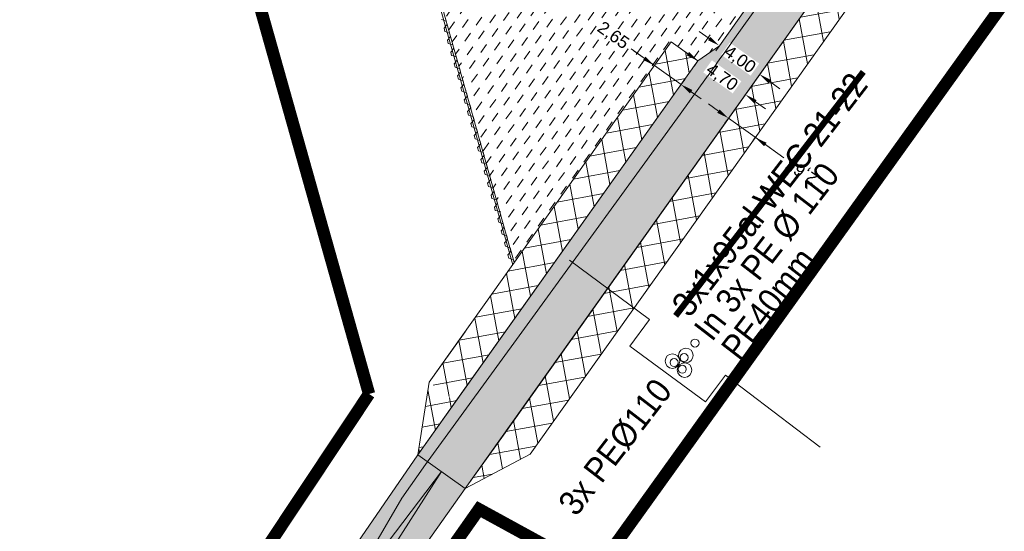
# Model space of a CAD drawing. Header units: metres. Extents: x 68442 to 71740, y 407111 to 411160.
# Tile 40 of 186: x 69624 to 69704, y 408233 to 408275. Entities that reach past the tile are written whole.
import ezdxf

# ---------------------------------------------------------------- set-up
doc = ezdxf.new("R2010")
doc.units = ezdxf.units.M
doc.linetypes.add('XX-CENTER', pattern=[8, 5, -1, 1, -1])
doc.layers.get('0').update_dxf_attribs({"lineweight": 0})
doc.layers.get('Defpoints').update_dxf_attribs({"lineweight": 0})
for name, color, linetype, lineweight in [('- van den heuvel - hs', 1, 'Continuous', 0), ('- van den heuvel - pe 40mm', 3, 'Continuous', 0), ('- van den heuvel -aanpeillijntjes en ge-explodeerde maatvoering', 7, 'Continuous', 0), ('- van den heuvel -pe 110mm', 7, 'Continuous', 0), ('- van den heuvel -txt', 7, 'Continuous', 0), ('MACG_alg_werkgrens', 3, 'XX-CENTER', 0), ('RS AB Mantelbuis', 1, 'Continuous', 0)]:
    doc.layers.add(name, color=color, linetype=linetype, lineweight=lineweight)
doc.layers.add('MACG_n_inr_damwand', color=1, linetype='Continuous', lineweight=0, plot=False, transparency=0.8)
for name, color, linetype, lineweight, transparency in [('MACG_n_maatvoering', 3, 'Continuous', 0, 0.8), ('MACG_n_vhr_arc_auxcrane', 3, 'Continuous', 0, 0.8), ('MACG_n_vhr_arc_craneplatform_18', 150, 'Continuous', 0, 0.8), ('MACG_n_vhr_arc_gravel', 34, 'Continuous', 0, 0.8), ('MACG_n_vhr_arc_preassembly_13.5', 6, 'Continuous', 0, 0.8), ('MACG_n_vhr_kant_', 7, 'Continuous', 0, 0.8)]:
    doc.layers.add(name, color=color, linetype=linetype, lineweight=lineweight, transparency=transparency)
doc.styles.add('MACG_standaard', font='arial.ttf', dxfattribs={"height": 2})
doc.styles.get("Standard").update_dxf_attribs({"font": 'arial.ttf'})
doc.dimstyles.new('MACG_standaard', dxfattribs={"dimscale": 0, "dimtxt": 2, "dimasz": 2, "dimexe": 1, "dimexo": 0.1, "dimgap": 1, "dimtad": 0, "dimzin": 1, "dimtxsty": 'MACG_standaard', "dimcen": 0, "dimclrd": 256, "dimclre": 256, "dimclrt": 256, "dimazin": 0, "dimtfac": 1, "dimtofl": 0, "dimtmove": 1, "dimatfit": 3, "dimfxl": 1, "dimfxlon": 1, "dimtfill": 1, "dimlwd": -1, "dimlwe": -1, "dimarcsym": 0})
pattern_1 = [(100.44947373, (0, 0), (-1.561171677, -0.28792229), []), (190.44947373, (0, 0), (0.28792229, -1.561171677), [])]

# ---------------------------------------------------------------- blocks, each defined once
blk = doc.blocks.new('*D39')
at = {"layer": 'Defpoints', "color": 0, "transparency": 16777216}
blk.add_point((69680.926, 408272.426), dxfattribs=at)
at = {"layer": 'MACG_n_maatvoering', "transparency": 16777216}
for p, q in [((69680.111, 408273.006), (69679.296, 408273.586)), ((69680.926, 408272.426), (69680.636, 408272.019)), ((69684.185, 408270.107), (69683.895, 408269.7)), ((69685, 408269.527), (69685.814, 408268.948))]:
    blk.add_line(p, q, dxfattribs=at)
for points in [[(69680.014, 408272.87), (69680.207, 408273.142), (69680.926, 408272.426)], [(69684.903, 408269.392), (69685.096, 408269.663), (69684.185, 408270.107)]]:
    blk.add_solid(points, dxfattribs=at)
at = {"layer": 'MACG_n_maatvoering', "transparency": 16777216, "insert": (69682.555, 408271.267), "char_height": 1, "attachment_point": 5, "rotation": 324.56716, "style": 'MACG_standaard', "bg_fill": 3, "box_fill_scale": 1.1, "bg_fill_color": 256, "bg_fill_true_color": 13158600, "bg_fill_transparency": 0}
blk.add_mtext('4,00', dxfattribs=at)
at = {"layer": 'Defpoints', "color": 0, "transparency": 16777216}
blk.add_point((69684.185, 408270.107), dxfattribs=at)
blk.add_point((69684.185, 408270.107), dxfattribs=at)
blk = doc.blocks.new('*D38')
at = {"layer": 'Defpoints', "color": 0, "transparency": 16777216}
for p in [(69679.194, 408271.203), (69683.025, 408268.478), (69683.025, 408268.478)]:
    blk.add_point(p, dxfattribs=at)
at = {"layer": 'MACG_n_maatvoering', "transparency": 16777216}
for p, q in [((69678.38, 408271.783), (69677.565, 408272.363)), ((69679.194, 408271.203), (69678.904, 408270.796)), ((69683.025, 408268.478), (69682.735, 408268.07)), ((69683.84, 408267.898), (69684.655, 408267.318))]:
    blk.add_line(p, q, dxfattribs=at)
for points in [[(69678.283, 408271.647), (69678.476, 408271.919), (69679.194, 408271.203)], [(69683.743, 408267.762), (69683.937, 408268.034), (69683.025, 408268.478)]]:
    blk.add_solid(points, dxfattribs=at)
at = {"layer": 'MACG_n_maatvoering', "transparency": 16777216, "insert": (69681.11, 408269.84), "char_height": 1, "attachment_point": 5, "rotation": 324.56716, "style": 'MACG_standaard', "bg_fill": 3, "box_fill_scale": 1.1, "bg_fill_color": 256, "bg_fill_true_color": 13158600, "bg_fill_transparency": 0}
blk.add_mtext('4,70', dxfattribs=at)
blk = doc.blocks.new('*D37')
at = {"layer": 'Defpoints', "color": 0, "transparency": 16777216}
for p in [(69677.036, 408272.739), (69679.194, 408271.203), (69677.835, 408269.293)]:
    blk.add_point(p, dxfattribs=at)
at = {"layer": 'MACG_n_maatvoering', "transparency": 16777216}
for p, q in [((69673.799, 408272.165), (69675.677, 408270.829)), ((69674.862, 408271.409), (69674.047, 408271.988)), ((69675.966, 408271.236), (69675.387, 408270.421)), ((69675.677, 408270.829), (69677.835, 408269.293)), ((69678.125, 408269.7), (69677.545, 408268.886)), ((69678.65, 408268.713), (69679.465, 408268.134))]:
    blk.add_line(p, q, dxfattribs=at)
for points in [[(69674.765, 408271.273), (69674.958, 408271.544), (69675.677, 408270.829)], [(69678.553, 408268.577), (69678.746, 408268.849), (69677.835, 408269.293)]]:
    blk.add_solid(points, dxfattribs=at)
at = {"layer": 'MACG_n_maatvoering', "transparency": 16777216, "insert": (69672.323, 408273.215), "char_height": 1, "attachment_point": 5, "rotation": 324.56716, "style": 'MACG_standaard', "bg_fill": 3, "box_fill_scale": 1.1, "bg_fill_color": 256, "bg_fill_true_color": 13158600, "bg_fill_transparency": 0}
blk.add_mtext('2,65', dxfattribs=at)
blk = doc.blocks.new('*D36')
at = {"layer": 'Defpoints', "color": 0, "transparency": 16777216}
for p in [(69681.666, 408266.567), (69683.824, 408265.031), (69683.824, 408265.031)]:
    blk.add_point(p, dxfattribs=at)
at = {"layer": 'MACG_n_maatvoering', "transparency": 16777216}
for p, q in [((69680.851, 408267.147), (69680.036, 408267.727)), ((69681.666, 408266.567), (69681.376, 408266.16)), ((69681.666, 408266.567), (69683.824, 408265.031)), ((69683.824, 408265.031), (69683.535, 408264.624)), ((69686.142, 408263.383), (69683.824, 408265.031)), ((69684.639, 408264.452), (69685.454, 408263.872))]:
    blk.add_line(p, q, dxfattribs=at)
for points in [[(69680.755, 408267.011), (69680.948, 408267.283), (69681.666, 408266.567)], [(69684.543, 408264.316), (69684.736, 408264.587), (69683.824, 408265.031)]]:
    blk.add_solid(points, dxfattribs=at)
at = {"layer": 'MACG_n_maatvoering', "transparency": 16777216, "insert": (69687.617, 408262.333), "char_height": 1, "attachment_point": 5, "rotation": 144.56716, "style": 'MACG_standaard', "bg_fill": 3, "box_fill_scale": 1.1, "bg_fill_color": 256, "bg_fill_true_color": 13158600, "bg_fill_transparency": 0}
blk.add_mtext('2,65', dxfattribs=at)

msp = doc.modelspace()

# ---------------------------------------------------------------- hatches: boundary and pattern name
at = {"layer": 'MACG_n_vhr_arc_auxcrane'}
h = msp.add_hatch(dxfattribs=at)
h.set_pattern_fill('ACO-BETON_DETAIL', color=256, scale=2, angle=90, style=0, pattern_type=2)
h.set_pattern_definition([(144.567157, (34830.2006, 204118.34057), (-0.5922876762, -0.3149528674), [0, -0.6])])
edge = h.paths.add_edge_path()
edge.add_line((69890.99, 408653.63), (69887.795, 408655.469))
edge.add_arc((69862.848, 408612.138), 50, 60.06926, 100.96989)
edge.add_line((69853.333, 408661.224), (69842.878, 408659.358))
edge.add_line((69842.878, 408659.358), (69804.567, 408651.934))
edge.add_line((69804.567, 408651.934), (69802.47, 408652.242))
edge.add_line((69802.47, 408652.242), (69772.256, 408646.387))
edge.add_line((69772.256, 408646.387), (69762.242, 408644.03))
edge.add_line((69762.242, 408644.03), (69714.231, 408634.41))
edge.add_line((69714.231, 408634.41), (69660.32, 408623.532))
edge.add_line((69660.32, 408623.532), (69615.693, 408616.177))
edge.add_line((69615.693, 408616.177), (69599.968, 408615.159))
edge.add_line((69599.968, 408615.159), (69579.757, 408613.88))
edge.add_line((69579.757, 408613.88), (69516.465, 408612.02))
edge.add_line((69516.465, 408612.02), (69480.555, 408610.93))
edge.add_line((69480.555, 408610.93), (69447.705, 408609.411))
edge.add_line((69447.705, 408609.411), (69408.7, 408608.214))
edge.add_line((69408.7, 408608.214), (69406.679, 408608.855))
edge.add_line((69406.679, 408608.855), (69374.766, 408607.876))
edge.add_line((69374.766, 408607.876), (69333.725, 408605.809))
edge.add_line((69333.725, 408605.809), (69302.514, 408601.35))
edge.add_line((69302.514, 408601.35), (69272.625, 408592.636))
edge.add_line((69272.625, 408592.636), (69240.661, 408581.084))
edge.add_line((69240.661, 408581.084), (69202.98, 408569.476))
edge.add_line((69202.98, 408569.476), (69166.509, 408562.577))
edge.add_line((69166.509, 408562.577), (69101.387, 408558.8))
edge.add_line((69101.387, 408558.8), (69072.305, 408557.85))
edge.add_line((69072.305, 408557.85), (69047.328, 408556.74))
edge.add_line((69047.328, 408556.74), (69008.325, 408555.466))
edge.add_line((69008.325, 408555.466), (69006.303, 408556.102))
edge.add_line((69006.303, 408556.102), (68974.744, 408555.071))
edge.add_line((68974.744, 408555.071), (68949.769, 408553.905))
edge.add_line((68949.769, 408553.905), (68865.805, 408551.22))
edge.add_line((68865.805, 408551.22), (68777.315, 408548.6))
edge.add_line((68777.315, 408548.6), (68681.197, 408545.49))
edge.add_line((68681.197, 408545.49), (68667.332, 408544.652))
edge.add_line((68667.332, 408544.652), (68660.682, 408545.639))
edge.add_line((68660.682, 408545.639), (68639.694, 408552.228))
edge.add_line((68639.694, 408552.228), (68637.268, 408552.604))
edge.add_line((68637.268, 408552.604), (68635.123, 408552.946))
edge.add_line((68635.123, 408552.946), (68634.027, 408553.051))
edge.add_line((68634.027, 408553.051), (68632.386, 408553.009))
edge.add_line((68632.386, 408553.009), (68630.73, 408552.618))
edge.add_line((68630.73, 408552.618), (68628.641, 408551.797))
edge.add_line((68628.641, 408551.797), (68627.494, 408551.367))
edge.add_line((68627.494, 408551.367), (68622.841, 408546.377))
edge.add_line((68622.841, 408546.377), (68620.455, 408544.152))
edge.add_line((68620.455, 408544.152), (68597.537, 408512.537))
edge.add_line((68597.537, 408512.537), (68595.795, 408511.329))
edge.add_line((68595.795, 408511.329), (68575.974, 408483.988))
edge.add_line((68575.974, 408483.988), (68561.744, 408463.426))
edge.add_line((68561.744, 408463.426), (68560.733, 408461.962))
edge.add_line((68560.733, 408461.962), (68552.661, 408446.362))
edge.add_line((68552.661, 408446.362), (68547.855, 408428.535))
edge.add_line((68547.855, 408428.535), (68546.727, 408413.603))
edge.add_line((68546.727, 408413.603), (68552.464, 408382.734))
edge.add_line((68552.464, 408382.734), (68566.942, 408357.64))
edge.add_line((68566.942, 408357.64), (68580.601, 408344.403))
edge.add_line((68580.601, 408344.403), (68597.046, 408334.295))
edge.add_line((68597.046, 408334.295), (68616.96, 408327.549))
edge.add_line((68616.96, 408327.549), (68646.472, 408320.374))
edge.add_line((68646.472, 408320.374), (68739.343, 408298.044))
edge.add_line((68739.343, 408298.044), (68789.154, 408286.114))
edge.add_line((68789.154, 408286.114), (68805.142, 408282.272))
edge.add_line((68805.142, 408282.272), (68834.374, 408275.499))
edge.add_line((68834.374, 408275.499), (68872.29, 408266.268))
edge.add_line((68872.29, 408266.268), (68874.057, 408265.069))
edge.add_line((68874.057, 408265.069), (68903.926, 408257.835))
edge.add_line((68903.926, 408257.835), (68933.236, 408251.404))
edge.add_line((68933.236, 408251.404), (69024.823, 408229.334))
edge.add_line((69024.823, 408229.334), (69088.702, 408213.884))
edge.add_line((69088.702, 408213.884), (69155.037, 408197.872))
edge.add_line((69155.037, 408197.872), (69184.34, 408191.419))
edge.add_line((69184.34, 408191.419), (69222.259, 408182.199))
edge.add_line((69222.259, 408182.199), (69224.037, 408181.045))
edge.add_line((69224.037, 408181.045), (69254.719, 408173.585))
edge.add_line((69254.719, 408173.585), (69283.963, 408166.881))
edge.add_line((69283.963, 408166.881), (69307.273, 408161.214))
edge.add_line((69307.273, 408161.214), (69392.314, 408140.854))
edge.add_line((69392.314, 408140.854), (69465.783, 408123.294))
edge.add_line((69465.783, 408123.294), (69508.787, 408112.888))
edge.add_line((69508.787, 408112.888), (69528.675, 408110.15))
edge.add_line((69528.675, 408110.15), (69539.224, 408110.34))
edge.add_line((69539.224, 408110.34), (69558.164, 408116.35))
edge.add_line((69558.164, 408116.35), (69583.298, 408134.951))
edge.add_line((69583.298, 408134.951), (69599.919, 408158.168))
edge.add_line((69599.919, 408158.168), (69611.748, 408174.718))
edge.add_line((69611.748, 408174.718), (69628.253, 408198.195))
edge.add_line((69628.253, 408198.195), (69656.57, 408239.407))
edge.add_line((69656.57, 408239.407), (69679.194, 408271.203))
edge.add_line((69679.194, 408271.203), (69680.926, 408272.426))
edge.add_line((69680.926, 408272.426), (69699.232, 408298.154))
edge.add_line((69699.232, 408298.154), (69720.938, 408329.368))
edge.add_line((69720.938, 408329.368), (69727.822, 408339.187))
edge.add_line((69727.822, 408339.187), (69747.278, 408366.937))
edge.add_line((69747.278, 408366.937), (69776.338, 408408.247))
edge.add_line((69776.338, 408408.247), (69804.588, 408448.568))
edge.add_line((69804.588, 408448.568), (69832.218, 408487.318))
edge.add_line((69832.218, 408487.318), (69840.787, 408499.606))
edge.add_line((69840.787, 408499.606), (69856.84, 408524.73))
edge.add_line((69856.84, 408524.73), (69861.507, 408530.119))
edge.add_line((69861.507, 408530.119), (69863.858, 408532.369))
edge.add_line((69863.858, 408532.369), (69869.382, 408535.958))
edge.add_line((69869.382, 408535.958), (69876.317, 408538.985))
edge.add_line((69876.317, 408538.985), (69879.97, 408539.938))
edge.add_line((69879.97, 408539.938), (69885.821, 408540.85))
edge.add_line((69885.821, 408540.85), (69888.762, 408540.9))
edge.add_line((69888.762, 408540.9), (69910.065, 408539.81))
edge.add_line((69910.065, 408539.81), (69909.882, 408535.814))
edge.add_line((69909.882, 408535.814), (69888.694, 408536.898))
edge.add_line((69888.694, 408536.898), (69886.165, 408536.855))
edge.add_line((69886.165, 408536.855), (69880.785, 408536.017))
edge.add_line((69880.785, 408536.017), (69877.63, 408535.193))
edge.add_line((69877.63, 408535.193), (69871.285, 408532.424))
edge.add_line((69871.285, 408532.424), (69866.352, 408529.219))
edge.add_line((69866.352, 408529.219), (69864.409, 408527.359))
edge.add_line((69864.409, 408527.359), (69860.054, 408522.331))
edge.add_line((69860.054, 408522.331), (69844.114, 408497.384))
edge.add_line((69844.114, 408497.384), (69835.487, 408485.012))
edge.add_line((69835.487, 408485.012), (69807.855, 408446.259))
edge.add_line((69807.855, 408446.259), (69779.612, 408405.949))
edge.add_line((69779.612, 408405.949), (69750.552, 408364.639))
edge.add_line((69750.552, 408364.639), (69731.077, 408336.862))
edge.add_line((69731.077, 408336.862), (69724.206, 408327.06))
edge.add_line((69724.206, 408327.06), (69702.491, 408295.835))
edge.add_line((69702.491, 408295.835), (69660.401, 408236.681))
edge.add_line((69660.401, 408236.681), (69631.523, 408195.892))
edge.add_line((69631.523, 408195.892), (69615.012, 408172.404))
edge.add_line((69615.012, 408172.404), (69603.171, 408155.84))
edge.add_line((69603.171, 408155.84), (69586.184, 408132.11))
edge.add_line((69586.184, 408132.11), (69560.008, 408112.739))
edge.add_line((69560.008, 408112.739), (69539.878, 408106.351))
edge.add_line((69539.878, 408106.351), (69528.437, 408106.145))
edge.add_line((69528.437, 408106.145), (69508.042, 408108.953))
edge.add_line((69508.042, 408108.953), (69464.848, 408119.405))
edge.add_line((69464.848, 408119.405), (69391.382, 408136.964))
edge.add_line((69391.382, 408136.964), (69306.335, 408157.326))
edge.add_line((69306.335, 408157.326), (69283.018, 408162.994))
edge.add_line((69283.018, 408162.994), (69253.774, 408169.698))
edge.add_line((69253.774, 408169.698), (69183.229, 408186.85))
edge.add_line((69183.229, 408186.85), (69154.096, 408193.965))
edge.add_line((69154.096, 408193.965), (69135.592, 408198.44))
edge.add_line((69135.592, 408198.44), (69087.762, 408209.996))
edge.add_line((69087.762, 408209.996), (69023.885, 408225.445))
edge.add_line((69023.885, 408225.445), (68932.294, 408247.517))
edge.add_line((68932.294, 408247.517), (68902.979, 408253.924))
edge.add_arc((68719.705, 407531.542), 745.268, 75.763993, 76.172066)
edge.add_arc((67867.385, 404087.527), 4293.182, 76.112355, 76.520428)
edge.add_arc((67837.676, 404094.76), 4293.182, 76.112355, 76.520428)
edge.add_arc((68672.876, 407544.295), 744.03, 77.144988, 77.553061)
edge.add_line((68833.241, 408270.838), (68804.2, 408278.384))
edge.add_line((68804.2, 408278.384), (68788.222, 408282.224))
edge.add_line((68788.222, 408282.224), (68738.408, 408294.155))
edge.add_line((68738.408, 408294.155), (68645.532, 408316.486))
edge.add_line((68645.532, 408316.486), (68615.844, 408323.704))
edge.add_line((68615.844, 408323.704), (68595.336, 408330.651))
edge.add_line((68595.336, 408330.651), (68578.133, 408341.225))
edge.add_line((68578.133, 408341.225), (68563.757, 408355.156))
edge.add_line((68563.757, 408355.156), (68548.657, 408381.329))
edge.add_line((68548.657, 408381.329), (68542.699, 408413.384))
edge.add_line((68542.699, 408413.384), (68543.895, 408429.212))
edge.add_line((68543.895, 408429.212), (68548.911, 408447.818))
edge.add_line((68548.911, 408447.818), (68557.315, 408464.061))
edge.add_line((68557.315, 408464.061), (68558.506, 408465.774))
edge.add_line((68558.506, 408465.774), (68572.736, 408486.336))
edge.add_line((68572.736, 408486.336), (68616.634, 408546.892))
edge.add_line((68616.634, 408546.892), (68620.839, 408554.503))
edge.add_line((68620.839, 408554.503), (68621.433, 408557.641))
edge.add_line((68621.433, 408557.641), (68621.314, 408559.316))
edge.add_line((68621.314, 408559.316), (68620.501, 408561.532))
edge.add_line((68620.501, 408561.532), (68615.763, 408569.01))
edge.add_line((68615.763, 408569.01), (68618.603, 408572.227))
edge.add_line((68618.603, 408572.227), (68630.17, 408563.753))
edge.add_line((68630.17, 408563.753), (68639.356, 408557.402))
edge.add_line((68639.356, 408557.402), (68642.196, 408555.635))
edge.add_line((68642.196, 408555.635), (68661.58, 408549.549))
edge.add_line((68661.58, 408549.549), (68667.507, 408548.67))
edge.add_line((68667.507, 408548.67), (68681.012, 408549.486))
edge.add_line((68681.012, 408549.486), (68777.191, 408552.598))
edge.add_line((68777.191, 408552.598), (68865.682, 408555.218))
edge.add_line((68865.682, 408555.218), (68949.638, 408557.903))
edge.add_line((68949.638, 408557.903), (68974.614, 408559.069))
edge.add_line((68974.614, 408559.069), (69047.175, 408561.439))
edge.add_line((69047.175, 408561.439), (69072.175, 408561.848))
edge.add_line((69072.175, 408561.848), (69101.206, 408562.796))
edge.add_line((69101.206, 408562.796), (69166.019, 408566.556))
edge.add_line((69166.019, 408566.556), (69202.016, 408573.365))
edge.add_line((69202.016, 408573.365), (69239.392, 408584.879))
edge.add_line((69239.392, 408584.879), (69271.384, 408596.44))
edge.add_line((69271.384, 408596.44), (69301.667, 408605.27))
edge.add_line((69301.667, 408605.27), (69333.366, 408609.798))
edge.add_line((69333.366, 408609.798), (69374.644, 408611.874))
edge.add_line((69374.644, 408611.874), (69447.561, 408614.111))
edge.add_line((69447.561, 408614.111), (69480.434, 408614.928))
edge.add_line((69480.434, 408614.928), (69516.348, 408616.018))
edge.add_line((69516.348, 408616.018), (69579.572, 408617.876))
edge.add_line((69579.572, 408617.876), (69599.712, 408619.151))
edge.add_line((69599.712, 408619.151), (69615.237, 408620.156))
edge.add_line((69615.237, 408620.156), (69659.599, 408627.467))
edge.add_line((69659.599, 408627.467), (69713.443, 408638.332))
edge.add_line((69713.443, 408638.332), (69763.291, 408648.319))
edge.add_line((69763.291, 408648.319), (69771.495, 408650.314))
edge.add_line((69771.495, 408650.314), (69841.984, 408663.974))
edge.add_line((69841.984, 408663.974), (69862.285, 408668.052))
edge.add_line((69862.285, 408668.052), (69870.165, 408668.838))
edge.add_line((69870.165, 408668.838), (69875.686, 408668.211))
edge.add_line((69875.686, 408668.211), (69889.043, 408660.529))
edge.add_arc((69926.238, 408728.473), 77.46, 241.30207, 271.51339)
edge.add_line((69928.284, 408651.041), (69943.963, 408651.389))
edge.add_line((69943.963, 408651.389), (69944.074, 408646.39))
edge.add_line((69944.074, 408646.39), (69917.04, 408645.79))
edge.add_line((69917.04, 408645.79), (69903.16, 408647.17))
edge.add_line((69903.16, 408647.17), (69890.99, 408653.63))
edge.add_line((69890.99, 408653.63), (69887.795, 408655.469))
at = {"layer": 'MACG_n_vhr_arc_craneplatform_18'}
h = msp.add_hatch(dxfattribs=at)
h.set_pattern_fill('ANSI37', color=256, angle=55.44947, style=0)
h.set_pattern_definition(pattern_1)
h.paths.add_polyline_path([(69663.474, 408241), (69665.632, 408239.464), (69701.577, 408289.981), (69699.418, 408291.517)])
h.paths.add_polyline_path([(69665.632, 408239.464), (69663.474, 408241), (69660.401, 408236.681)])
h.paths.add_polyline_path([(69702.491, 408295.835), (69699.418, 408291.517), (69701.577, 408289.981)])
h = msp.add_hatch(dxfattribs=at)
h.set_pattern_fill('ANSI37', color=256, angle=55.44947, style=0)
h.set_pattern_definition(pattern_1)
h.paths.add_polyline_path([(69679.194, 408271.203), (69677.036, 408272.739), (69657.484, 408245.261), (69659.643, 408243.725)])
edge = h.paths.add_edge_path()
edge.add_line((69659.643, 408243.725), (69656.57, 408239.407))
edge.add_line((69656.57, 408239.407), (69657.437, 408244.955))
at = {"layer": 'MACG_n_vhr_arc_gravel'}
h = msp.add_hatch(dxfattribs=at)
h.set_pattern_fill('GOST_GLASS', color=256, scale=0.2, angle=520.08587, style=0)
h.set_pattern_definition([(273.21993453, (35012.6843, 204126.80925), (-0.56535144, -0.6327540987), [0.5, -0.7]), (273.21993453, (35012.543, 204126.65106), (-0.56535144, -0.6327540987), [0.2, -1]), (273.21993453, (35012.8425, 204126.6679), (-0.56535144, -0.6327540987), [0.2, -1])])
h.paths.add_polyline_path([(68878.25, 408277, 1), (68899.75, 408277, 1)])
h.paths.add_polyline_path([(68895.75, 408277, -1), (68882.25, 408277, -1)], flags=16)
h.paths.add_polyline_path([(69249.75, 408193, 1), (69228.25, 408193, 1)])
h.paths.add_polyline_path([(69232.25, 408193, -1), (69245.75, 408193, -1)], flags=16)
h.paths.add_polyline_path([(69666.25, 408291, 1), (69687.75, 408291, 1)])
h.paths.add_polyline_path([(69683.75, 408291, -1), (69670.25, 408291, -1)], flags=16)
at = {"layer": 'MACG_n_vhr_arc_preassembly_13.5'}
h = msp.add_hatch(dxfattribs=at)
h.set_pattern_fill('DASH', color=256, scale=0.5, angle=54.57265)
h.set_pattern_definition([(54.57265, (69982.37296, 409427.91986), (-0.1866749, 1.10690136), [0.79375, -0.79375])])
edge = h.paths.add_edge_path()
edge.add_line((69665.679, 408298.981), (69655.835, 408285.158))
edge.add_line((69655.835, 408285.158), (69664.355, 408254.918))
edge.add_line((69664.355, 408254.918), (69677.036, 408272.739))
edge.add_line((69677.036, 408272.739), (69679.194, 408271.203))
edge.add_line((69679.194, 408271.203), (69680.926, 408272.426))
edge.add_line((69680.926, 408272.426), (69688.093, 408282.56))
edge.add_line((69688.093, 408282.56), (69685.657, 408284.627))
edge.add_arc((69677, 408291), 10.75, 143.6611, 323.64302, ccw=False)
edge.add_line((69668.341, 408297.37), (69665.679, 408298.981))

# ---------------------------------------------------------------- linework, layer by layer
at = {"layer": '- van den heuvel - hs'}
for centre in [(69677.271, 408246.849), (69678.078, 408247.255), (69677.928, 408246.312)]:
    msp.add_circle(centre, 0.326, dxfattribs=at)
at = {"layer": '- van den heuvel - pe 40mm'}
msp.add_circle((69678.957, 408248.423), 0.326, dxfattribs=at)
at = {"layer": '- van den heuvel -aanpeillijntjes en ge-explodeerde maatvoering'}
for points in [[(69675.279, 408250.333), (69668.831, 408255.106)], [(69689.059, 408240.02), (69681.409, 408245.83), (69679.815, 408243.672), (69673.684, 408248.175), (69675.279, 408250.333)]]:
    msp.add_lwpolyline(points, dxfattribs=at)
at = {"layer": '- van den heuvel -pe 110mm'}
for centre in [(69678.219, 408247.42), (69677.135, 408246.966), (69678.112, 408246.243)]:
    msp.add_circle(centre, 0.589, dxfattribs=at)
at = {"layer": 'MACG_alg_werkgrens', "ltscale": 10, "const_width": 1, "flags": 128}
for points in [[(71465.406, 407420.649), (71462.648, 407413.139), (71437.76, 407423.219), (71431.706, 407426.394), (71412.362, 407436.329), (71404.772, 407439.8), (71316.491, 407480.179), (71284.757, 407496.468), (71249.36, 407511.986), (71214.962, 407529.71), (71191.396, 407483.927), (71150.589, 407404.732), (71168.177, 407392.902), (71161.286, 407373.515), (71144.93, 407344.206), (71115.901, 407287.439), (71113.936, 407270.957), (71078.17, 407236.48), (71058.5, 407222.66), (71032.65, 407211.546), (71010.252, 407205.593), (70981.457, 407204.101), (70943.412, 407210.809), (70922.41, 407219.64), (70878.588, 407248.774), (70729.287, 407351.852), (70728.011, 407352.727), (70721.986, 407343.937), (70649.092, 407393.899), (70655.14, 407402.682), (70545.753, 407478.064), (70437.714, 407552.884), (70364.415, 407603.356), (70358.371, 407594.578), (70285.156, 407644.993), (70291.2, 407653.77), (70290.166, 407654.482), (70161.924, 407742.734), (70051.196, 407819.283), (69996.965, 407856.448), (69990.953, 407847.665), (69918.942, 407896.96), (69924.665, 407905.98), (69895.152, 407926.411), (69875.283, 407939.445), (69866.942, 407949.246), (69858.226, 407963.205), (69853.141, 407974.836), (69850.175, 407984.571), (69848.045, 407995.783), (69847.238, 408005.92), (69847.575, 408017.366), (69850.692, 408034.812), (69856.32, 408050.261), (69881.049, 408099.821), (69906.237, 408140.878), (69967.707, 408228.575), (69960.209, 408232.624), (70003.187, 408311.8), (70010.402, 408307.905), (70017.122, 408319.519), (70025.131, 408331.446), (70040.788, 408352.956), (70049.799, 408367.543), (70051.76, 408375.163), (70051.76, 408388.582), (70050.801, 408393.32), (70041.254, 408423.688), (70025.21, 408462.21), (70000, 408479.97), (70026.48, 408518.11), (70037.55, 408530.34), (70000.74, 408556.19), (69948.82, 408555.87), (69945.706, 408544.622), (69935.731, 408545.183), (69934.935, 408531.604), (69933.362, 408531.647), (69909.742, 408532.502), (69886.023, 408533.491), (69877.993, 408531.836), (69872.373, 408529.287), (69866.167, 408524.444), (69862.498, 408520.061), (69837.613, 408484.605), (69809.513, 408445.146), (69781.226, 408404.8), (69725.804, 408325.916), (69710.272, 408304.049), (69716.446, 408293.344), (69670.885, 408229.882), (69661.509, 408235.01), (69616.618, 408171.189), (69587.096, 408130.353), (69560.303, 408110.729), (69539.944, 408104.392), (69528.345, 408103.56), (69507.689, 408106.382), (69464.232, 408116.875), (69390.794, 408134.475), (69305.748, 408154.827), (69258.955, 408166.338), (69256.366, 408156.094), (69179.705, 408174.624), (69182.444, 408184.419), (69087.142, 408207.366), (69023.233, 408222.725), (68907.132, 408250.608), (68902.908, 408251.859), (68900.299, 408241.591), (68835.419, 408257.387), (68829.632, 408258.796), (68832.328, 408268.999), (68737.755, 408291.435), (68644.879, 408313.766), (68615.273, 408320.987), (68594.693, 408327.905), (68576.927, 408338.663), (68562.076, 408352.857), (68546.452, 408379.502), (68540.008, 408412.479), (68541.066, 408429.152), (68546.111, 408448.237), (68554.716, 408465.172), (68568.02, 408486.068), (68572.082, 408493.356), (68609.76, 408545.329), (68617.565, 408556.908), (68611.491, 408569.232), (68613.993, 408571.672), (68618.227, 408575.759), (68626.695, 408569.435), (68642.688, 408558.198), (68662.531, 408551.978), (68668.417, 408551.15), (68681.155, 408552.078), (68777.078, 408555.179), (68865.598, 408557.839), (68968.374, 408561.089), (68968.042, 408571.651), (69050.82, 408574.296), (69051.157, 408563.567), (69101.098, 408565.358), (69165.377, 408568.999), (69201.139, 408575.735), (69238.476, 408587.237), (69270.772, 408598.893), (69301.489, 408607.78), (69333.401, 408612.335), (69363.39, 408613.518), (69363.055, 408624.14), (69449.855, 408626.87), (69450.192, 408616.199), (69480.35, 408617.459), (69579.387, 408620.368), (69614.723, 408622.63), (69659.05, 408629.938), (69712.969, 408640.811), (69764.613, 408650.999), (69762.56, 408661.426), (69838.754, 408676.274), (69854.066, 408668.451), (69862.318, 408670.115), (69871.007, 408670.753), (69877.268, 408669.616), (69884.534, 408665.432, 0.115056), (69905.12, 408655.227), (69931.992, 408655.635), (69931.738, 408665.079), (69938.17, 408668.13), (69963.51, 408670.944), (69968.941, 408666.443), (70014.092, 408666.62), (70013.062, 408666.64), (70052.031, 408665.879), (70108.785, 408664.771), (70108.492, 408626.708), (70110.09, 408574.745), (70140.741, 408574.068), (70179.845, 408576.978), (70179.492, 408582.411), (70179.031, 408601.284), (70178.231, 408626.657), (70181.15, 408635.23), (70209.1, 408636.03), (70213.163, 408636.958), (70243.092, 408639.29), (70307.758, 408639.306), (70343.557, 408641.26), (70345.206, 408641.26), (70348.034, 408642.108), (70362.751, 408644.755), (70395.793, 408649.478), (70408.702, 408650.577), (70462.537, 408652.339), (70514.375, 408653.899), (70565.274, 408655.659), (70615.598, 408657.229), (70697.729, 408659.789), (70697.418, 408670.422), (70790.324, 408673.323), (70790.641, 408662.506), (70800.376, 408662.581), (70824.594, 408660.546), (70844.968, 408657.027), (70866.867, 408651.43), (70890.771, 408644.483), (70907.698, 408639.7), (70924.847, 408635.915), (70950.418, 408631.746), (70970.909, 408629.969), (70995.819, 408629.65), (71028.881, 408630.449), (71080.388, 408632.239), (71137.011, 408633.806), (71136.703, 408644.531), (71229.599, 408647.351), (71229.915, 408636.714), (71266.395, 408637.869), (71303.344, 408639.089), (71382.507, 408641.709), (71438.798, 408643.409), (71473.55, 408644.498), (71500.58, 408646.369), (71530.71, 408651.273), (71551.002, 408656.043), (71572.149, 408662.424), (71569.02, 408672.348), (71657.68, 408700.266), (71664.655, 408678.126), (71673.979, 408641.979), (71625.171, 408626.246), (71590.668, 408648.917), (71584.955, 408652.174), (71567.883, 408646.935), (71559.774, 408644.344), (71531.935, 408638.002), (71507.048, 408633.798), (71478.724, 408631.138), (71468.632, 408630.812), (71416.841, 408629.098), (71228.116, 408623.147), (71229.461, 408586.715), (71178.215, 408584.813), (71151.058, 408616.106), (71146.916, 408620.699), (71040.783, 408617.356), (70988.897, 408616.225), (70970.676, 408616.505), (70947.885, 408618.458), (70921.561, 408622.803), (70904.249, 408626.625), (70852.735, 408641.218), (70841.996, 408643.938), (70822.693, 408647.276), (70799.636, 408649.208), (70788.663, 408649.061), (70789.991, 408613.085), (70738.91, 408611.189), (70712.52, 408641.822), (70708.479, 408646.829), (70424.502, 408637.837), (70408.438, 408637.263), (70397.35, 408635.843), (70386.61, 408634.549), (70376.012, 408632.71), (70360.761, 408629.878), (70353.585, 408621.127), (70363.582, 408543.674), (70361.281, 408539.705), (70365.314, 408451.569), (70364.256, 408404.678), (70367.836, 408365.748), (70374.776, 408321.971), (70384.599, 408277.163), (70396.634, 408235.657), (70410.682, 408196.472), (70436.61, 408135.984, -0.152361), (70447.619, 408125.306), (70453.92, 408115.911), (70470.126, 408087.78), (70486.342, 408065.104), (70482.343, 408062.878), (70503.254, 408033.442), (70527.367, 408001.27), (70555.217, 407970.242), (70589.376, 407936.652), (70638.984, 407895.054), (70665.899, 407875.91), (70668.25, 407879.794), (70677.505, 407872.509), (70719.039, 407847.669), (70758.4, 407822.34), (70775.091, 407782.344), (70841.348, 407747.704), (70908.119, 407712.795), (70911.322, 407718.92), (70949.973, 407708.535), (71003.554, 407681.932), (71013.434, 407700.68), (71080.281, 407665.416), (71160.477, 407596.544), (71171.337, 407593.164), (71190.181, 407586.248), (71207.298, 407579.286), (71234.021, 407566.554), (71277.874, 407543.714), (71304.765, 407528.777), (71331.295, 407511.637), (71350.687, 407502.493), (71366.901, 407505.469), (71378.503, 407523.138), (71443.522, 407480.851, -0.217366), (71465.406, 407420.649)], [(69652.627, 408244.314), (69580.44, 408135.8, -0.285869), (69510.805, 408117.936), (69480.44, 408125.307), (69373.31, 408150.998), (69264.004, 408177.507), (69272.669, 408213.183), (69222.84, 408225.299), (69186.18, 408197.159), (69063.032, 408224.102), (68913.963, 408261.557), (68922.624, 408297.382), (68872.782, 408309.445), (68835.793, 408280.99), (68835.793, 408280.99), (68728.261, 408304.077), (68624.111, 408329.311, -0.609237), (68577.461, 408471.961), (68602.214, 408454.016), (68632.322, 408495.528), (68622.45, 408531.808), (68626.548, 408533.936), (68628.925, 408534.951), (68631.558, 408535.835), (68633.627, 408536.365), (68635.703, 408536.758), (68637.678, 408537.003), (68675.1, 408537.165), (68742.366, 408540.313), (68835.804, 408543.005), (68967.065, 408548.73), (68968.481, 408511.786), (69019.648, 408513.411), (69047.791, 408550.75), (69106.781, 408552.424), (69148.264, 408553.466), (69186.09, 408558.204), (69228.66, 408568.672), (69271.954, 408585.355), (69304.935, 408594.717), (69331.812, 408598.65), (69366.171, 408601.246), (69367.505, 408565.884), (69418.728, 408567.775), (69445.259, 408603.355), (69516.435, 408605.167), (69604.264, 408608.411), (69625.791, 408611.261), (69700.818, 408624.755), (69764.595, 408638.585), (69771.796, 408602.76), (69822.033, 408612.486), (69836.835, 408640.48), (69873.68, 408649.16), (69888.62, 408618.4), (69898.209, 408622.472), (69939.45, 408640.96), (69956.42, 408603.49), (69962.814, 408588.304), (69961.633, 408588.277), (69960.7, 408587.855), (69957.594, 408586.448), (69947.961, 408582.085), (69937.596, 408577.389), (69936.491, 408576.889), (69935.471, 408576.108), (69934.296, 408575.208), (69933.956, 408574.543), (69933.422, 408573.499), (69933.366, 408572.565), (69932.949, 408565.558), (69931.503, 408541.27), (69926.77, 408541.552), (69910.527, 408542.464), (69905.368, 408541.202), (69900.699, 408541.441), (69894.044, 408541.781), (69887.849, 408542.035), (69885.723, 408541.998), (69882.139, 408541.44), (69879.735, 408541.065), (69875.94, 408540.075), (69871.069, 408537.949), (69868.351, 408536.66), (69866.988, 408535.774), (69863.122, 408533.262), (69859.363, 408529.399), (69855.916, 408525.42), (69839.832, 408500.248), (69836.924, 408496.135), (69817.123, 408468.128), (69801.025, 408445.486), (69776.243, 408410.116), (69727.637, 408341.114), (69703.005, 408306.213), (69670.085, 408329.605), (69640.362, 408287.845), (69652.627, 408244.314)]]:
    msp.add_lwpolyline(points, format="xyb", dxfattribs=at)
at = {"layer": 'MACG_n_inr_damwand'}
for p, q in [((69664.232, 408254.745), (69655.656, 408285.188)), ((69658.671, 408274.485), (69658.487, 408274.532)), ((69658.679, 408274.457), (69658.671, 408274.485)), ((69658.863, 408274.41), (69658.679, 408274.457)), ((69658.939, 408274.14), (69658.863, 408274.41)), ((69658.682, 408273.839), (69658.815, 408273.975)), ((69658.758, 408273.57), (69658.682, 408273.839)), ((69658.942, 408273.523), (69658.758, 408273.57)), ((69658.806, 408274.004), (69658.939, 408274.14)), ((69658.811, 408273.99), (69658.806, 408274.004)), ((69658.815, 408273.975), (69658.811, 408273.99)), ((69658.95, 408273.494), (69658.942, 408273.523)), ((69659.134, 408273.447), (69658.95, 408273.494)), ((69659.21, 408273.178), (69659.134, 408273.447)), ((69658.953, 408272.877), (69659.086, 408273.013)), ((69659.029, 408272.607), (69658.953, 408272.877)), ((69659.213, 408272.56), (69659.029, 408272.607)), ((69659.078, 408273.042), (69659.21, 408273.178)), ((69659.082, 408273.027), (69659.078, 408273.042)), ((69659.086, 408273.013), (69659.082, 408273.027)), ((69659.221, 408272.532), (69659.213, 408272.56)), ((69659.406, 408272.485), (69659.221, 408272.532)), ((69659.224, 408271.914), (69659.357, 408272.05)), ((69659.3, 408271.645), (69659.224, 408271.914)), ((69659.349, 408272.079), (69659.481, 408272.215)), ((69659.353, 408272.065), (69659.349, 408272.079)), ((69659.357, 408272.05), (69659.353, 408272.065)), ((69659.481, 408272.215), (69659.406, 408272.485)), ((69659.484, 408271.598), (69659.3, 408271.645)), ((69659.493, 408271.569), (69659.484, 408271.598)), ((69659.677, 408271.522), (69659.493, 408271.569)), ((69659.496, 408270.952), (69659.628, 408271.088)), ((69659.62, 408271.117), (69659.753, 408271.253)), ((69659.624, 408271.102), (69659.62, 408271.117)), ((69659.628, 408271.088), (69659.624, 408271.102)), ((69659.753, 408271.253), (69659.677, 408271.522)), ((69659.571, 408270.682), (69659.496, 408270.952)), ((69659.756, 408270.635), (69659.571, 408270.682)), ((69659.764, 408270.607), (69659.756, 408270.635)), ((69659.948, 408270.56), (69659.764, 408270.607)), ((69659.891, 408270.154), (69660.024, 408270.29)), ((69660.024, 408270.29), (69659.948, 408270.56)), ((69659.767, 408269.989), (69659.899, 408270.125)), ((69659.843, 408269.72), (69659.767, 408269.989)), ((69660.027, 408269.673), (69659.843, 408269.72)), ((69659.895, 408270.14), (69659.891, 408270.154)), ((69659.899, 408270.125), (69659.895, 408270.14)), ((69660.035, 408269.644), (69660.027, 408269.673)), ((69660.219, 408269.597), (69660.035, 408269.644)), ((69660.295, 408269.328), (69660.219, 408269.597)), ((69660.038, 408269.027), (69660.171, 408269.163)), ((69660.114, 408268.757), (69660.038, 408269.027)), ((69660.298, 408268.71), (69660.114, 408268.757)), ((69660.162, 408269.192), (69660.295, 408269.328)), ((69660.166, 408269.177), (69660.162, 408269.192)), ((69660.171, 408269.163), (69660.166, 408269.177)), ((69660.306, 408268.681), (69660.298, 408268.71)), ((69660.49, 408268.635), (69660.306, 408268.681)), ((69660.566, 408268.365), (69660.49, 408268.635)), ((69660.309, 408268.064), (69660.442, 408268.2)), ((69660.385, 408267.795), (69660.309, 408268.064)), ((69660.569, 408267.748), (69660.385, 408267.795)), ((69660.434, 408268.229), (69660.566, 408268.365)), ((69660.438, 408268.215), (69660.434, 408268.229)), ((69660.442, 408268.2), (69660.438, 408268.215)), ((69660.577, 408267.719), (69660.569, 408267.748)), ((69660.761, 408267.672), (69660.577, 408267.719)), ((69660.58, 408267.102), (69660.713, 408267.238)), ((69660.656, 408266.832), (69660.58, 408267.102)), ((69660.705, 408267.267), (69660.837, 408267.403)), ((69660.709, 408267.252), (69660.705, 408267.267)), ((69660.713, 408267.238), (69660.709, 408267.252)), ((69660.837, 408267.403), (69660.761, 408267.672)), ((69660.84, 408266.785), (69660.656, 408266.832)), ((69660.849, 408266.756), (69660.84, 408266.785)), ((69661.033, 408266.71), (69660.849, 408266.756)), ((69660.852, 408266.139), (69660.984, 408266.275)), ((69660.976, 408266.304), (69661.109, 408266.44)), ((69660.98, 408266.29), (69660.976, 408266.304)), ((69660.984, 408266.275), (69660.98, 408266.29)), ((69661.109, 408266.44), (69661.033, 408266.71)), ((69660.927, 408265.87), (69660.852, 408266.139)), ((69661.112, 408265.823), (69660.927, 408265.87)), ((69661.12, 408265.794), (69661.112, 408265.823)), ((69661.304, 408265.747), (69661.12, 408265.794)), ((69661.247, 408265.342), (69661.38, 408265.478)), ((69661.38, 408265.478), (69661.304, 408265.747)), ((69661.123, 408265.177), (69661.255, 408265.313)), ((69661.199, 408264.907), (69661.123, 408265.177)), ((69661.383, 408264.86), (69661.199, 408264.907)), ((69661.251, 408265.327), (69661.247, 408265.342)), ((69661.255, 408265.313), (69661.251, 408265.327)), ((69661.391, 408264.831), (69661.383, 408264.86)), ((69661.575, 408264.785), (69661.391, 408264.831)), ((69661.651, 408264.515), (69661.575, 408264.785)), ((69661.394, 408264.214), (69661.527, 408264.35)), ((69661.47, 408263.945), (69661.394, 408264.214)), ((69661.654, 408263.898), (69661.47, 408263.945)), ((69661.518, 408264.379), (69661.651, 408264.515)), ((69661.522, 408264.365), (69661.518, 408264.379)), ((69661.527, 408264.35), (69661.522, 408264.365)), ((69661.662, 408263.869), (69661.654, 408263.898)), ((69661.846, 408263.822), (69661.662, 408263.869)), ((69661.922, 408263.553), (69661.846, 408263.822)), ((69661.665, 408263.252), (69661.798, 408263.388)), ((69661.741, 408262.982), (69661.665, 408263.252)), ((69661.79, 408263.416), (69661.922, 408263.553)), ((69661.794, 408263.402), (69661.79, 408263.416)), ((69661.798, 408263.388), (69661.794, 408263.402)), ((69661.925, 408262.935), (69661.741, 408262.982)), ((69661.933, 408262.906), (69661.925, 408262.935)), ((69662.117, 408262.86), (69661.933, 408262.906)), ((69661.936, 408262.289), (69662.069, 408262.425)), ((69662.012, 408262.019), (69661.936, 408262.289)), ((69662.061, 408262.454), (69662.193, 408262.59)), ((69662.065, 408262.44), (69662.061, 408262.454)), ((69662.069, 408262.425), (69662.065, 408262.44)), ((69662.193, 408262.59), (69662.117, 408262.86)), ((69662.196, 408261.973), (69662.012, 408262.019)), ((69662.205, 408261.944), (69662.196, 408261.973)), ((69662.389, 408261.897), (69662.205, 408261.944)), ((69662.208, 408261.326), (69662.34, 408261.463)), ((69662.332, 408261.491), (69662.465, 408261.627)), ((69662.336, 408261.477), (69662.332, 408261.491)), ((69662.34, 408261.463), (69662.336, 408261.477)), ((69662.465, 408261.627), (69662.389, 408261.897)), ((69662.283, 408261.057), (69662.208, 408261.326)), ((69662.468, 408261.01), (69662.283, 408261.057)), ((69662.476, 408260.981), (69662.468, 408261.01)), ((69662.66, 408260.934), (69662.476, 408260.981)), ((69662.603, 408260.529), (69662.736, 408260.665)), ((69662.736, 408260.665), (69662.66, 408260.934)), ((69662.479, 408260.364), (69662.611, 408260.5)), ((69662.555, 408260.094), (69662.479, 408260.364)), ((69662.739, 408260.048), (69662.555, 408260.094)), ((69662.607, 408260.514), (69662.603, 408260.529)), ((69662.611, 408260.5), (69662.607, 408260.514)), ((69662.747, 408260.019), (69662.739, 408260.048)), ((69662.931, 408259.972), (69662.747, 408260.019)), ((69663.007, 408259.702), (69662.931, 408259.972)), ((69662.75, 408259.401), (69662.883, 408259.537)), ((69662.826, 408259.132), (69662.75, 408259.401)), ((69663.01, 408259.085), (69662.826, 408259.132)), ((69662.874, 408259.566), (69663.007, 408259.702)), ((69662.878, 408259.552), (69662.874, 408259.566)), ((69662.883, 408259.537), (69662.878, 408259.552)), ((69663.018, 408259.056), (69663.01, 408259.085)), ((69663.202, 408259.009), (69663.018, 408259.056)), ((69663.021, 408258.439), (69663.154, 408258.575)), ((69663.097, 408258.169), (69663.021, 408258.439)), ((69663.146, 408258.604), (69663.278, 408258.74)), ((69663.15, 408258.589), (69663.146, 408258.604)), ((69663.154, 408258.575), (69663.15, 408258.589)), ((69663.278, 408258.74), (69663.202, 408259.009)), ((69663.281, 408258.123), (69663.097, 408258.169)), ((69663.289, 408258.094), (69663.281, 408258.123)), ((69663.473, 408258.047), (69663.289, 408258.094)), ((69663.292, 408257.476), (69663.425, 408257.612)), ((69663.368, 408257.207), (69663.292, 408257.476)), ((69663.417, 408257.641), (69663.549, 408257.777)), ((69663.421, 408257.627), (69663.417, 408257.641)), ((69663.425, 408257.612), (69663.421, 408257.627)), ((69663.549, 408257.777), (69663.473, 408258.047)), ((69663.552, 408257.16), (69663.368, 408257.207)), ((69663.561, 408257.131), (69663.552, 408257.16)), ((69663.745, 408257.084), (69663.561, 408257.131)), ((69663.564, 408256.514), (69663.696, 408256.65)), ((69663.688, 408256.679), (69663.821, 408256.815)), ((69663.692, 408256.664), (69663.688, 408256.679)), ((69663.696, 408256.65), (69663.692, 408256.664)), ((69663.821, 408256.815), (69663.745, 408257.084)), ((69663.639, 408256.244), (69663.564, 408256.514)), ((69663.824, 408256.198), (69663.639, 408256.244)), ((69663.832, 408256.169), (69663.824, 408256.198)), ((69664.016, 408256.122), (69663.832, 408256.169)), ((69663.959, 408255.716), (69664.092, 408255.852)), ((69664.355, 408254.918), (69664.016, 408256.122)), ((69664.092, 408255.852), (69664.016, 408256.122)), ((69663.835, 408255.551), (69663.967, 408255.687)), ((69663.911, 408255.282), (69663.835, 408255.551)), ((69664.095, 408255.235), (69663.911, 408255.282)), ((69663.963, 408255.702), (69663.959, 408255.716)), ((69663.967, 408255.687), (69663.963, 408255.702)), ((69664.103, 408255.206), (69664.095, 408255.235)), ((69664.287, 408255.159), (69664.103, 408255.206)), ((69664.355, 408254.918), (69664.287, 408255.159)), ((69664.234, 408254.739), (69664.23, 408254.754)), ((69664.239, 408254.725), (69664.234, 408254.739))]:
    msp.add_line(p, q, dxfattribs=at)
at = {"layer": 'MACG_n_inr_damwand', "flags": 128}
msp.add_lwpolyline([(69655.78, 408285.356), (69664.092, 408255.852)], dxfattribs=at)
at = {"layer": 'MACG_n_vhr_kant_'}
for points in [[(69392.314, 408140.854), (69465.783, 408123.294), (69508.787, 408112.888), (69528.675, 408110.15), (69539.224, 408110.34), (69558.164, 408116.35), (69583.298, 408134.951), (69599.919, 408158.168), (69611.748, 408174.718), (69628.253, 408198.195), (69656.57, 408239.407), (69679.194, 408271.203), (69680.926, 408272.426), (69699.232, 408298.154), (69720.938, 408329.368), (69727.822, 408339.187), (69747.278, 408366.937), (69776.338, 408408.247)], [(69779.612, 408405.949), (69750.552, 408364.639), (69731.077, 408336.862), (69724.206, 408327.06), (69702.491, 408295.835), (69660.401, 408236.681), (69631.523, 408195.892), (69615.012, 408172.404), (69603.171, 408155.84), (69586.184, 408132.11), (69560.008, 408112.739), (69539.878, 408106.351), (69528.437, 408106.145), (69508.042, 408108.953), (69464.848, 408119.405), (69391.382, 408136.964), (69306.335, 408157.326), (69283.018, 408162.994), (69253.774, 408169.698), (69183.229, 408186.85), (69154.096, 408193.965), (69135.592, 408198.44), (69087.762, 408209.996)], [(69656.57, 408239.407), (69660.401, 408236.681)], [(69628.253, 408198.195), (69658.486, 408238.044), (69631.524, 408195.893)]]:
    msp.add_lwpolyline(points, dxfattribs=at)
for points in [[(69701.577, 408289.981), (69702.491, 408295.835), (69702.491, 408295.835), (69699.418, 408291.517), (69663.474, 408241), (69660.401, 408236.681), (69665.632, 408239.464), (69665.632, 408239.464)], [(69657.484, 408245.261), (69660.383, 408249.335), (69657.484, 408245.261), (69656.57, 408239.407), (69659.643, 408243.725), (69679.194, 408271.203), (69677.036, 408272.739)]]:
    msp.add_lwpolyline(points, close=True, dxfattribs=at)

# ---------------------------------------------------------------- texts
at = {"layer": '- van den heuvel -txt', "width": 0.9}
for s, p in [('PE40mm', (69682.518, 408246.913)), ('3x PE%%C110', (69669.357, 408234.342))]:
    msp.add_text(s, height=2, rotation=52.38812, dxfattribs=at).set_placement(p)

# ---------------------------------------------------------------- next in the draw order: dimensions: what is measured, and where the dimension line sits
at = {"layer": 'MACG_n_maatvoering'}
dim = msp.add_aligned_dim(p1=(69680.926, 408272.426), p2=(69684.185, 408270.107), distance=0, dimstyle='MACG_standaard', dxfattribs=at)
dim.commit()
dim.dimension.update_dxf_attribs({"geometry": '*D39', "text_midpoint": (69682.555, 408271.267)})

# ---------------------------------------------------------------- next in the draw order: dimensions: what is measured, and where the dimension line sits
dim = msp.add_aligned_dim(p1=(69679.194, 408271.203), p2=(69683.025, 408268.478), distance=0, dimstyle='MACG_standaard', dxfattribs=at)
dim.commit()
dim.dimension.update_dxf_attribs({"geometry": '*D38', "text_midpoint": (69681.11, 408269.84)})

# ---------------------------------------------------------------- next in the draw order: dimensions: what is measured, and where the dimension line sits
for base, p1, p2, picture, middle in [((69677.835, 408269.293), (69677.036, 408272.739), (69679.194, 408271.203), '*D37', (69672.401, 408273.324)), ((69683.824, 408265.031), (69681.666, 408266.567), (69683.824, 408265.031), '*D36', (69687.735, 408262.497))]:
    dim = msp.add_linear_dim(base=base, p1=p1, p2=p2, angle=324.56716, dimstyle='MACG_standaard', dxfattribs=at)
    dim.commit()
    dim.dimension.update_dxf_attribs({"geometry": picture, "text_midpoint": middle, "dimtype": 161})

# ---------------------------------------------------------------- next in the draw order: linework, layer by layer
at = {"const_width": 0.5}
msp.add_lwpolyline([(69677.392, 408250.621), (69692.555, 408270.314)], dxfattribs=at)
at = {"layer": 'RS AB Mantelbuis', "ltscale": 0.1}
msp.add_lwpolyline([(69551.994, 408112.458), (69559.312, 408115.446), (69566.849, 408119.589), (69575.381, 408125.59), (69579.163, 408129.012), (69584.349, 408134.492), (69589.558, 408141.188), (69594.484, 408148.22), (69604.843, 408162.957), (69611.841, 408172.952), (69615.026, 408177.879), (69615.026, 408177.879), (69629.303, 408197.602), (69645.11, 408220.276), (69649.734, 408226.882), (69652.991, 408231.969), (69655.27, 408235.908), (69657.196, 408238.609), (69665.396, 408249.907), (69677.753, 408266.906), (69686.394, 408278.966), (69693.219, 408288.744), (69693.709, 408291.781)], dxfattribs=at)

# ---------------------------------------------------------------- next in the draw order: texts
at = {"layer": '- van den heuvel -txt', "width": 0.9}
for s, p in [('3x1x95al WEC 21-22', (69678.523, 408250.395)), ('In 3x PE %%C 110', (69680.326, 408248.459))]:
    msp.add_text(s, height=2, rotation=52.38812, dxfattribs=at).set_placement(p)

doc.saveas('drawing.dxf')
